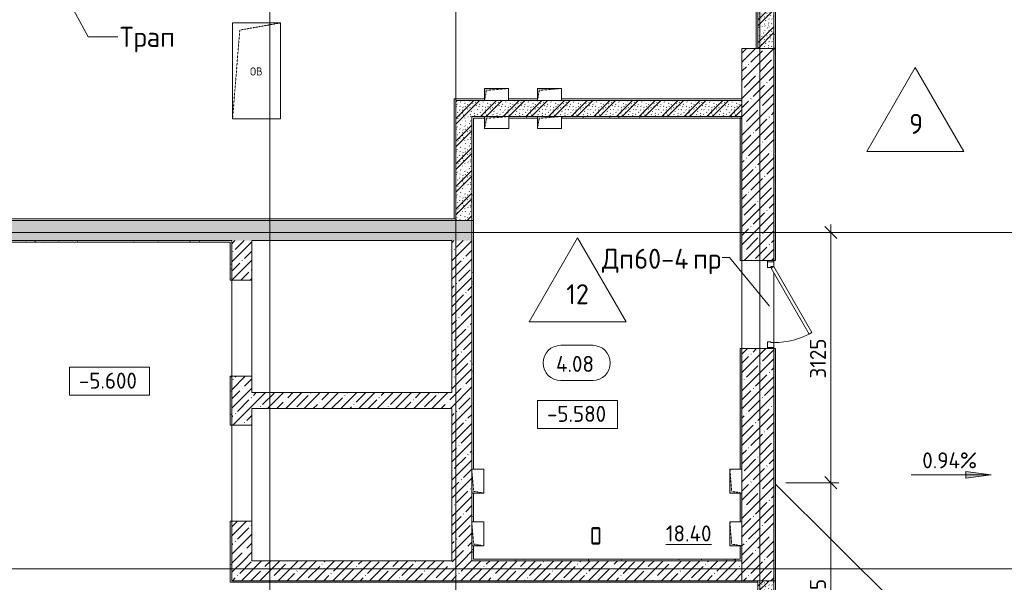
# Model space of a CAD drawing. Header units: millimetres. Extents: x -4558 to 63605, y -10605 to 130388.
# Tile 53 of 66: x 17550 to 29854, y 86680 to 93710. Entities that reach past the tile are written whole.
import ezdxf

# ---------------------------------------------------------------- set-up
doc = ezdxf.new("R2010")
doc.units = ezdxf.units.MM
doc.linetypes.add('3_ Штрих_ 1 х 1 мм', pattern=[2, 1, -1])
doc.linetypes.add('4_ Штрихпунктир_ 10 х 2 мм', pattern=[14, 10, -2, 0, -2])
for name, color, linetype, lineweight in [('A-ANNO-DIMS', 7, 'Continuous', 5), ('A-ANNO-DIMS-100', 7, 'Continuous', 5), ('A-ANNO-NOTE', 7, 'Continuous', 5), ('A-AREA-IDEN', 7, 'Continuous', 5), ('A-DETL-GENF', 7, 'Continuous', 13), ('A-DOOR', 7, 'Continuous', 13), ('A-DOOR-FRAM', 7, 'Continuous', 13), ('A-DOOR-IDEN', 7, 'Continuous', 5), ('A-DOOR-OPNG', 7, 'Continuous', 13), ('A-FLOR', 7, 'Continuous', 13), ('A-FLOR-IDEN', 7, 'Continuous', 5), ('A-WALL', 7, 'Continuous', 13), ('A-WALL-PATT', 7, 'Continuous', 13), ('G-ANNO-DIMS', 7, 'Continuous', 5), ('G-ANNO-TEXT', 7, 'Continuous', 5), ('I-WALL', 7, 'Continuous', 13), ('M-EQPM', 7, 'Continuous', 13), ('S-COLS', 7, 'Continuous', 25), ('S-GRID', 7, 'Continuous', 5)]:
    doc.layers.add(name, color=color, linetype=linetype, lineweight=lineweight)
doc.styles.add('GOST Common', font='GOST_Common.ttf', dxfattribs={"height": 100})
doc.styles.add('GOST Common_2', font='GOST_Common.ttf', dxfattribs={"height": 200})
doc.styles.add('GOST Common_3', font='GOST_Common.ttf', dxfattribs={"height": 250})
doc.dimstyles.new('2_мм', dxfattribs={"dimscale": 304.8, "dimtxt": 201.142999, "dimasz": 0.492126, "dimexe": 0.328084, "dimexo": 0.492126, "dimgap": 0, "dimtad": 1, "dimdec": 0, "dimdsep": 46, "dimtxsty": 'GOST Common_2', "dimblk1": 'OBLIQUE', "dimblk2": 'OBLIQUE', "dimsah": 1, "dimcen": 0.09, "dimdle": 0.328084, "dimadec": 5, "dimazin": 2, "dimtfac": 1, "dimtdec": 4, "dimtix": 1, "dimtmove": 0, "dimatfit": 3, "dimfxl": 1, "dimtvp": 1, "dimtolj": 1, "dimtzin": 0, "dimarcsym": 2})
pattern_1 = [(0, (0, 0), (203.2, 50.8), [3.353, -149.047, 3.353, -149.047, -812.8]), (0, (0, 0), (203.2, 50.8), [-304.8, 3.353, -301.447, 3.353, -149.047, -355.6]), (0, (0, 0), (203.2, 50.8), [-762, 3.353, -98.247, 3.353, -250.647]), (120, (76.2, 25.4), (-145.59409, 150.576362), [3.353, -149.047, 3.353, -149.047, -812.8]), (120, (76.2, 25.4), (-145.59409, 150.576362), [-304.8, 3.353, -301.447, 3.353, -149.047, -355.6]), (120, (76.2, 25.4), (-145.59409, 150.576362), [-762, 3.353, -98.247, 3.353, -250.647]), (240, (101.6, 127), (-57.60591, -201.376362), [3.353, -149.047, 3.353, -149.047, -812.8]), (240, (101.6, 127), (-57.60591, -201.376362), [-304.8, 3.353, -301.447, 3.353, -149.047, -355.6]), (240, (101.6, 127), (-57.60591, -201.376362), [-762, 3.353, -98.247, 3.353, -250.647])]
pattern_2 = [(45, (0, 0), (-114.04925, 114.04925), []), (45, (114.05, 0), (-114.04925, 114.04925), [201.612, -40.322, 3.353, -36.97])]
pattern_3 = [(135, (150.28, 188.64), (-282.8427, 3e-14), [5, -395]), (135, (174.9, 237.36), (-282.8427, 3e-14), [5, -395]), (135, (211.96, 236.53), (-282.8427, 3e-14), [5, -395]), (135, (114.96, 223.96), (-282.8427, 3e-14), [5, -395]), (135, (77.54, 223.96), (-282.8427, 3e-14), [5, -395]), (135, (57.44, 184.52), (-282.8427, 3e-14), [5, -395]), (135, (66.21, 142.9), (-282.8427, 3e-14), [5, -395]), (135, (107.33, 161), (-282.8427, 3e-14), [5, -395]), (135, (99.08, 130.94), (-282.8427, 3e-14), [5, -395]), (135, (22.6, 136.46), (-282.8427, 3e-14), [5, -395]), (135, (21.16, 168.08), (-282.8427, 3e-14), [5, -395]), (135, (46.13, 96.12), (-282.8427, 3e-14), [5, -395]), (135, (3.54, 74.6), (-282.8427, 3e-14), [5, -395]), (135, (40.3, 47.56), (-282.8427, 3e-14), [5, -395]), (135, (39.77, 18.47), (-282.8427, 3e-14), [5, -395]), (135, (76.94, 37.28), (-282.8427, 3e-14), [5, -395]), (135, (114.18, 62.4), (-282.8427, 3e-14), [5, -395]), (135, (139.87, 90.2), (-282.8427, 3e-14), [5, -395]), (135, (141.44, 15.82), (-282.8427, 3e-14), [5, -395]), (135, (188.69, 26.73), (-282.8427, 3e-14), [5, -395]), (135, (176.14, 51.36), (-282.8427, 3e-14), [5, -395]), (135, (177.03, 0), (-282.8427, 3e-14), [5, -395]), (135, (276.61, 8.22), (-282.8427, 3e-14), [5, -395]), (135, (271.19, 31.72), (-282.8427, 3e-14), [5, -395]), (135, (268.29, 119.65), (-282.8427, 3e-14), [5, -395]), (135, (237.92, 101.95), (-282.8427, 3e-14), [5, -395]), (135, (237.92, 158.27), (-282.8427, 3e-14), [5, -395]), (135, (260.4, 204.35), (-282.8427, 3e-14), [5, -395]), (135, (275.54, 235.4), (-282.8427, 3e-14), [5, -395]), (135, (117.62, 268.96), (-282.8427, 3e-14), [5, -395]), (135, (203.62, 273.83), (-282.8427, 3e-14), [5, -395]), (135, (47.24, 279.3), (-282.8427, 3e-14), [5, -395]), (135, (23.2, 266.16), (-282.8427, 3e-14), [5, -395]), (135, (42.78, 232.52), (-282.8427, 3e-14), [5, -395]), (135, (177.76, 90.57), (-282.8427, 3e-14), [5, -395]), (135, (181.12, 121.8), (-282.8427, 3e-14), [5, -395]), (135, (206.73, 172.06), (-282.8427, 3e-14), [5, -395]), (135, (143.14, 136.62), (-282.8427, 3e-14), [5, -395]), (135, (211.51, 131.86), (-282.8427, 3e-14), [5, -395]), (135, (81.47, 95.1), (-282.8427, 3e-14), [5, -395]), (135, (235.13, 60.46), (-282.8427, 3e-14), [5, -395]), (135, (242.24, 4.89), (-282.8427, 3e-14), [5, -395]), (45, (0, 106.07), (-282.8427, 0), []), (45, (106.07, 0), (-282.8427, 0), []), (45, (176.78, 0), (-282.8427, 0), []), (45, (0, 176.78), (-282.8427, 0), [])]

# ---------------------------------------------------------------- blocks, each defined once
blk = doc.blocks.new('А_Фахверк__Труба прямоугольная_ - 200х100х8_Фахверк_СФ2-5360347--01_Подвал_МП_часть А')
at = {"layer": 'S-COLS'}
for p, q in [((-50, 88), (-50, -88)), ((-42, -88), (-42, 88)), ((38, 100), (-38, 100)), ((-38, 92), (38, 92)), ((42, 88), (42, -88)), ((50, -88), (50, 88)), ((38, -92), (-38, -92)), ((-38, -100), (38, -100))]:
    blk.add_line(p, q, dxfattribs=at)
for centre, radius, start, end in [((-38, 88), 12, 90, 180), ((-38, 88), 4, 90, 180), ((38, 88), 12, 0, 90), ((38, 88), 4, 0, 90), ((-38, -88), 12, 180, 270), ((-38, -88), 4, 180, 270), ((38, -88), 4, 270, 0), ((38, -88), 12, 270, 360)]:
    blk.add_arc(centre, radius, start, end, dxfattribs=at)
blk = doc.blocks.new('Наметкина 10_РД_АР_К1_R21_poliektova_rvt-1--01_Подвал_МП_часть А')
at = {"layer": 'S-COLS', "lineweight": 25}
blk.add_blockref('А_Фахверк__Труба прямоугольная_ - 200х100х8_Фахверк_СФ2-5360347--01_Подвал_МП_часть А', (24750, 87260), dxfattribs=at)
blk = doc.blocks.new('Наметкина 10_РД_АР_П_Отделка_R21_rvt-1--01_Подвал_МП_часть А')
at = {"layer": 'A-WALL-PATT', "lineweight": 5}
h = blk.add_hatch(dxfattribs=at)
h.set_pattern_fill('FP_6', color=256, style=0, pattern_type=2)
h.set_pattern_definition(pattern_1)
h.paths.add_polyline_path([(26995, 93350), (26995, 96980), (26975, 96980), (26975, 93350)])
h = blk.add_hatch(dxfattribs=at)
h.set_pattern_fill('FP_6', color=256, style=0, pattern_type=2)
h.set_pattern_definition(pattern_1)
h.paths.add_polyline_path([(26995, 86700), (26995, 89600), (26975, 89600), (26975, 86700)])
h.paths.add_polyline_path([(26975, 90700), (26995, 90700), (26995, 93350), (26975, 93350), (26975, 91513)])
h = blk.add_hatch(dxfattribs=at)
h.set_pattern_fill('FP_6', color=256, style=0, pattern_type=2)
h.set_pattern_definition(pattern_1)
h.paths.add_polyline_path([(26555, 92480), (26575, 92480), (26575, 92500), (24320, 92500), (24320, 92480)])
h.paths.add_polyline_path([(23360, 92480), (23360, 92500), (23200, 92500), (23200, 92480), (23220, 92480)])
h.paths.add_polyline_path([(23660, 92480), (24020, 92480), (24020, 92500), (23660, 92500), (23660, 92497)])
h = blk.add_hatch(dxfattribs=at)
h.set_pattern_fill('FP_6', color=256, style=0, pattern_type=2)
h.set_pattern_definition(pattern_1)
h.paths.add_polyline_path([(23220, 91200), (23220, 92480), (23200, 92480), (23200, 91200)])
h = blk.add_hatch(dxfattribs=at)
h.set_pattern_fill('FP_6', color=256, style=0, pattern_type=2)
h.set_pattern_definition(pattern_1)
h.paths.add_polyline_path([(26555, 86970), (26575, 86970), (26575, 87135), (26555, 87135)])
h.paths.add_polyline_path([(26575, 87435), (26575, 87795), (26555, 87795), (26555, 87435), (26571, 87435)])
h.paths.add_polyline_path([(26566, 88095), (26575, 88095), (26575, 89600), (26555, 89600), (26555, 88095)])
h.paths.add_polyline_path([(26575, 90700), (26575, 92480), (26555, 92480), (26555, 90700)])
h = blk.add_hatch(dxfattribs=at)
h.set_pattern_fill('FP_6', color=256, style=0, pattern_type=2)
h.set_pattern_definition(pattern_1)
h.paths.add_polyline_path([(23200, 86970), (23220, 86970), (23220, 87135), (23200, 87135)])
h.paths.add_polyline_path([(23220, 87435), (23220, 87795), (23200, 87795), (23200, 87435)])
h.paths.add_polyline_path([(23200, 88095), (23220, 88095), (23220, 91200), (23200, 91200)])
h = blk.add_hatch(dxfattribs=at)
h.set_pattern_fill('FP_6', color=256, style=0, pattern_type=2)
h.set_pattern_definition(pattern_1)
h.paths.add_polyline_path([(20180, 90930), (20200, 90930), (20200, 90950), (17445, 90950), (17445, 90930)])
h = blk.add_hatch(dxfattribs=at)
h.set_pattern_fill('FP_6', color=256, style=0, pattern_type=2)
h.set_pattern_definition(pattern_1)
h.paths.add_polyline_path([(20200, 86680), (20200, 87445), (20180, 87445), (20180, 86680)])
h.paths.add_polyline_path([(20200, 88645), (20200, 89255), (20180, 89255), (20180, 88645)])
h.paths.add_polyline_path([(20200, 90455), (20200, 90930), (20180, 90930), (20180, 90455)])
h = blk.add_hatch(dxfattribs=at)
h.set_pattern_fill('FP_6', color=256, style=0, pattern_type=2)
h.set_pattern_definition(pattern_1)
h.paths.add_polyline_path([(26575, 86950), (26575, 86970), (23200, 86970), (23200, 86950), (25622, 86950)])
h = blk.add_hatch(dxfattribs=at)
h.set_pattern_fill('FP_6', color=256, style=0, pattern_type=2)
h.set_pattern_definition(pattern_1)
h.paths.add_polyline_path([(26775, 86680), (26775, 86700), (20200, 86700), (20200, 86680), (25622, 86680)])
h = blk.add_hatch(dxfattribs=at)
h.set_pattern_fill('FP_6', color=256, style=0, pattern_type=2)
h.set_pattern_definition(pattern_1)
h.paths.add_polyline_path([(26775, 85100), (26775, 85150), (26755, 85150), (26755, 85100)])
h.paths.add_polyline_path([(26775, 86450), (26775, 86680), (26755, 86680), (26755, 86450)])
h = blk.add_hatch(dxfattribs=at)
h.set_pattern_fill('FP_6', color=256, style=0, pattern_type=2)
h.set_pattern_definition(pattern_1)
h.paths.add_polyline_path([(26995, 84880), (26995, 85150), (26975, 85150), (26975, 84880)])
h.paths.add_polyline_path([(26995, 86450), (26995, 86700), (26975, 86700), (26975, 86450)])
at = {"layer": 'A-WALL'}
for p, q in [((26755, 96980), (26755, 93350)), ((26775, 93350), (26775, 97000)), ((26975, 96980), (26975, 93350)), ((26995, 93350), (26995, 96980)), ((26755, 93350), (26775, 93350)), ((26975, 93350), (26975, 90700)), ((26995, 90700), (26995, 93350)), ((23000, 92720), (22980, 92720)), ((22980, 92720), (22980, 91220)), ((23360, 92720), (23000, 92720)), ((23000, 91220), (23000, 92700)), ((23000, 92700), (23360, 92700)), ((24020, 92720), (23660, 92720)), ((23660, 92700), (24020, 92700)), ((26575, 92720), (24320, 92720)), ((24320, 92700), (26575, 92700)), ((26575, 92700), (26575, 92720)), ((23360, 92500), (23200, 92500)), ((23200, 92500), (23200, 92480)), ((23200, 92480), (23200, 91200)), ((23220, 92480), (23360, 92480)), ((23220, 91200), (23220, 92480)), ((24020, 92500), (23660, 92500)), ((23660, 92480), (24020, 92480)), ((26575, 92500), (24320, 92500)), ((24320, 92480), (26555, 92480)), ((26555, 92480), (26555, 90700)), ((26575, 92480), (26575, 92500)), ((26575, 90700), (26575, 92480)), ((23000, 91220), (8420, 91220)), ((8420, 91200), (23000, 91200)), ((22980, 91220), (23000, 91220)), ((23000, 91200), (23000, 91220)), ((23200, 91200), (23220, 91200)), ((23200, 91200), (23200, 88095)), ((23220, 91200), (23200, 91200)), ((23220, 88095), (23220, 91200)), ((20200, 90950), (17445, 90950)), ((17445, 90930), (20180, 90930)), ((20180, 90930), (20180, 90455)), ((20200, 90930), (20200, 90950)), ((20200, 90455), (20200, 90930)), ((26555, 90700), (26575, 90700)), ((26975, 90700), (26995, 90700)), ((20180, 90455), (20200, 90455)), ((26555, 89600), (26555, 88095)), ((26575, 89600), (26555, 89600)), ((26575, 88095), (26575, 89600)), ((26975, 89600), (26975, 86700)), ((26995, 89600), (26975, 89600)), ((26995, 86700), (26995, 89600)), ((20200, 89255), (20180, 89255)), ((20180, 89255), (20180, 88645)), ((20200, 88645), (20200, 89255)), ((20180, 88645), (20200, 88645)), ((23200, 87795), (23200, 87435)), ((23220, 87435), (23220, 87795)), ((26555, 87795), (26555, 87435)), ((26575, 87435), (26575, 87795)), ((20200, 87445), (20180, 87445)), ((20180, 87445), (20180, 86680)), ((20200, 86700), (20200, 87445)), ((23200, 87135), (23200, 86970)), ((23220, 86970), (23220, 87135)), ((26555, 87135), (26555, 86970)), ((26575, 86970), (26575, 87135)), ((23200, 86970), (23200, 86950)), ((23200, 86950), (26575, 86950)), ((26555, 86970), (23220, 86970)), ((26575, 86950), (26575, 86970)), ((20180, 86680), (20200, 86680)), ((26775, 86700), (20200, 86700)), ((20200, 86680), (26775, 86680)), ((26775, 86680), (26775, 86700)), ((26975, 86700), (26975, 86450)), ((26995, 86700), (26975, 86700)), ((26975, 86700), (26995, 86700)), ((26995, 86450), (26995, 86700))]:
    blk.add_line(p, q, dxfattribs=at)
at = {"layer": 'A-WALL', "lineweight": 25}
for p, q in [((26995, 93350), (26975, 93350)), ((26975, 93350), (26995, 93350)), ((26575, 92480), (26555, 92480))]:
    blk.add_line(p, q, dxfattribs=at)
blk = doc.blocks.new('АР_Канал вертикальный прямоугольный - ЭОМ-5775388--01_Подвал_МП_часть А')
at = {"layer": 'A-DETL-GENF'}
blk.add_hatch(color=256, dxfattribs=at).paths.add_polyline_path([(-150, -75), (-127.5, 52.5), (150, 75), (-150, 75)])
at = {"layer": 'A-DETL-GENF', "linetype": '3_ Штрих_ 1 х 1 мм'}
for p, q in [((150, 75), (-150, 75)), ((-150, 75), (-150, -75)), ((150, 75), (-150, 75)), ((-150, 75), (-150, -75)), ((-150, -75), (-127.5, 52.5)), ((-150, -75), (-127.5, 52.5)), ((-127.5, 52.5), (150, 75)), ((-127.5, 52.5), (150, 75)), ((150, -75), (150, 75)), ((-150, -75), (150, -75))]:
    blk.add_line(p, q, dxfattribs=at)
at = {"layer": 'M-EQPM'}
for p, q in [((-150, -75), (-150, 75)), ((-150, 75), (150, 75)), ((150, 75), (150, -75)), ((150, -75), (-150, -75))]:
    blk.add_line(p, q, dxfattribs=at)
blk = doc.blocks.new('АР_Дверь однопольная - 1100х2100h_техн_ помещ_-4751236--01_Подвал_МП_часть А')
at = {"layer": 'A-DOOR'}
for p, q in [((348, 675), (-475, 200)), ((-455, 165), (368, 640)), ((368, 640), (348, 675)), ((-475, 200), (-455, 165))]:
    blk.add_line(p, q, dxfattribs=at)
at = {"layer": 'A-DOOR', "lineweight": 5}
blk.add_arc((-475, 200), 950, 360, 30, dxfattribs=at)
at = {"layer": 'A-DOOR-FRAM'}
for p, q in [((-535, 200), (-550, 200)), ((-475, 200), (-535, 200)), ((-535, 200), (-535, 120)), ((-475, 160), (-475, 200)), ((-465, 160), (-475, 160)), ((-465, 120), (-465, 160)), ((475, 160), (465, 160)), ((465, 160), (465, 120)), ((535, 200), (475, 200)), ((475, 200), (475, 160)), ((535, 120), (535, 200)), ((535, 200), (550, 200)), ((-535, 120), (-550, 120)), ((-535, 120), (-465, 120)), ((465, 120), (535, 120)), ((535, 120), (550, 120))]:
    blk.add_line(p, q, dxfattribs=at)
blk = doc.blocks.new('АР_Канал вертикальный прямоугольный - ОВ-6403074--01_Подвал_МП_часть А')
at = {"layer": 'A-DETL-GENF', "linetype": '3_ Штрих_ 1 х 1 мм'}
for p, q in [((300, 600), (-300, 600)), ((-300, 600), (-300, -600)), ((-300, -600), (-210, 510)), ((-210, 510), (300, 600)), ((300, -600), (300, 600)), ((-300, -600), (300, -600))]:
    blk.add_line(p, q, dxfattribs=at)
at = {"layer": 'M-EQPM'}
for p, q in [((-300, -600), (-300, 600)), ((-300, 600), (300, 600)), ((300, 600), (300, -600)), ((300, -600), (-300, -600))]:
    blk.add_line(p, q, dxfattribs=at)
blk = doc.blocks.new('КР-Проем - Настраиваемый-4830013--01_Подвал_МП_часть А')
at = {"layer": 'A-DOOR-OPNG'}
for p, q in [((-600, 125), (600, 125)), ((-600, -125), (600, -125))]:
    blk.add_line(p, q, dxfattribs=at)
blk = doc.blocks.new('АР_Канал вертикальный прямоугольный - ЭОМ-5775302--01_Подвал_МП_часть А')
at = {"layer": 'A-DETL-GENF'}
blk.add_hatch(color=256, dxfattribs=at).paths.add_polyline_path([(-150, 75), (-150, -75), (-127.5, 52.5), (150, 75)])
at = {"layer": 'A-DETL-GENF', "linetype": '3_ Штрих_ 1 х 1 мм'}
for p, q in [((150, 75), (-150, 75)), ((-150, 75), (-150, -75)), ((150, 75), (-150, 75)), ((-150, 75), (-150, -75)), ((-150, -75), (-127.5, 52.5)), ((-150, -75), (-127.5, 52.5)), ((-127.5, 52.5), (150, 75)), ((-127.5, 52.5), (150, 75)), ((150, -75), (150, 75)), ((-150, -75), (150, -75))]:
    blk.add_line(p, q, dxfattribs=at)
at = {"layer": 'M-EQPM'}
for p, q in [((-150, -75), (-150, 75)), ((-150, 75), (150, 75)), ((150, 75), (150, -75)), ((150, -75), (-150, -75))]:
    blk.add_line(p, q, dxfattribs=at)
blk = doc.blocks.new('Высотные отметки - Frame_2-749557--01_Подвал_МП_часть А')
at = {"layer": 'G-ANNO-DIMS'}
for p, q in [((-5, 3.5), (-5, 0)), ((5, 3.5), (-5, 3.5)), ((5, 0), (5, 3.5)), ((-5, 0), (5, 0))]:
    blk.add_line(p, q, dxfattribs=at)
blk = doc.blocks.new('Марка помещения _Номер_ - 2 мм-68851--01_Подвал_МП_часть А')
at = {"layer": 'A-AREA-IDEN'}
for p, q in [((-2.03, 2.21), (1.97, 2.21)), ((-2.03, -2.19), (1.97, -2.19))]:
    blk.add_line(p, q, dxfattribs=at)
for centre, start, end in [((-2.03, 0.01), 90, 270), ((1.97, 0.01), 270, 90)]:
    blk.add_arc(centre, 2.2, start, end, dxfattribs=at)
blk = doc.blocks.new('DIMBLOCK157--01_Подвал_МП_часть А')
at = {"layer": 'A-ANNO-DIMS-100', "lineweight": 25, "transparency": 16777216}
for p, q in [((27687, 87925), (27612, 88000)), ((27687, 87925), (27762, 87850)), ((27687, 85000), (27612, 85075)), ((27687, 85000), (27762, 84925))]:
    blk.add_line(p, q, dxfattribs=at)
at = {"layer": 'A-ANNO-DIMS-100', "transparency": 16777216}
for p, q in [((27125, 87925), (27787, 87925)), ((27687, 87925), (27125, 87925)), ((27687, 85000), (27687, 87925)), ((27730, 85000), (27587, 85000)), ((27687, 85000), (27730, 85000))]:
    blk.add_line(p, q, dxfattribs=at)
at = {"layer": 'A-ANNO-DIMS-100', "color": 0, "transparency": 16777216, "insert": (27425, 86183), "char_height": 200, "width": 670.93, "attachment_point": 1, "rotation": 90, "line_spacing_factor": 1.022761, "style": 'GOST Common_2'}
blk.add_mtext('2925', dxfattribs=at)
blk = doc.blocks.new('_Oblique')
at = {"color": 0, "linetype": 'ByBlock', "lineweight": -2}
blk.add_line((-0.5, -0.5), (0.5, 0.5), dxfattribs=at)
blk = doc.blocks.new('DIMBLOCK158--01_Подвал_МП_часть А')
at = {"layer": 'A-ANNO-DIMS-100', "transparency": 16777216}
for p, q in [((27730, 91050), (27587, 91050)), ((27687, 87925), (27687, 91150)), ((27687, 91050), (27730, 91050)), ((27125, 87925), (27787, 87925)), ((27687, 87925), (27125, 87925))]:
    blk.add_line(p, q, dxfattribs=at)
at = {"layer": 'A-ANNO-DIMS-100', "lineweight": 25, "transparency": 16777216}
for p, q in [((27687, 91050), (27612, 91125)), ((27687, 91050), (27762, 90975)), ((27687, 87925), (27612, 88000)), ((27687, 87925), (27762, 87850))]:
    blk.add_line(p, q, dxfattribs=at)
at = {"layer": 'A-ANNO-DIMS-100', "color": 0, "transparency": 16777216, "insert": (27425, 89227), "char_height": 200, "width": 625.93, "attachment_point": 1, "rotation": 90, "line_spacing_factor": 1.022761, "style": 'GOST Common_2'}
blk.add_mtext('3125', dxfattribs=at)
blk = doc.blocks.new('Марка полов - Марка полов-4106608--01_Подвал_МП_часть А')
at = {"layer": 'A-FLOR-IDEN'}
for p, q in [((0, 7), (-6.06, -3.5)), ((6.06, -3.5), (0, 7)), ((-6.06, -3.5), (6.06, -3.5))]:
    blk.add_line(p, q, dxfattribs=at)

msp = doc.modelspace()

# ---------------------------------------------------------------- hatches: boundary and pattern name
at = {"layer": 'A-WALL-PATT', "lineweight": 5}
h = msp.add_hatch(dxfattribs=at)
h.set_pattern_fill('FP_3', color=256, style=0, pattern_type=2)
h.set_pattern_definition(pattern_3)
h.paths.add_polyline_path([(26975, 93350), (26975, 97000), (26775, 97000), (26775, 93350)])
h = msp.add_hatch(dxfattribs=at)
h.set_pattern_fill('FP_1', color=256, style=0, pattern_type=2)
h.set_pattern_definition(pattern_2)
h.paths.add_polyline_path([(26975, 90950), (26975, 93350), (26575, 93350), (26575, 90950)])
h = msp.add_hatch(dxfattribs=at)
h.set_pattern_fill('FP_3', color=256, style=0, pattern_type=2)
h.set_pattern_definition(pattern_3)
h.paths.add_polyline_path([(26575, 92500), (26575, 92700), (23000, 92700), (23000, 92500), (24319.961242, 92500)])
h = msp.add_hatch(dxfattribs=at)
h.set_pattern_fill('FP_3', color=256, style=0, pattern_type=2)
h.set_pattern_definition(pattern_3)
h.paths.add_polyline_path([(23200, 91200), (23200, 92500), (23000, 92500), (23000, 91200)])
h = msp.add_hatch(dxfattribs=at)
h.set_pattern_fill('FP_1', color=256, style=0, pattern_type=2)
h.set_pattern_definition(pattern_2)
h.paths.add_polyline_path([(22950, 90950), (23200, 90950), (23200, 91200), (8075, 91200), (8075, 90950), (20562.217169, 90950)])
h = msp.add_hatch(dxfattribs=at)
h.set_pattern_fill('FP_1', color=256, style=0, pattern_type=2)
h.set_pattern_definition(pattern_2)
h.paths.add_polyline_path([(20450, 86950), (20450, 87445), (20200, 87445), (20200, 86950)])
h.paths.add_polyline_path([(20200, 88645), (20450, 88645), (20450, 89255), (20200, 89255)])
h.paths.add_polyline_path([(20450, 90455), (20450, 90950), (20200, 90950), (20200, 90455)])
h = msp.add_hatch(dxfattribs=at)
h.set_pattern_fill('FP_1', color=256, style=0, pattern_type=2)
h.set_pattern_definition(pattern_2)
h.paths.add_polyline_path([(22950, 86950), (23200, 86950), (23200, 90950), (22950, 90950), (22950, 87135)])
h = msp.add_hatch(dxfattribs=at)
h.set_pattern_fill('FP_1', color=256, style=0, pattern_type=2)
h.set_pattern_definition(pattern_2)
h.paths.add_polyline_path([(26575, 86700), (26975, 86700), (26975, 89600), (26575, 89600), (26575, 87135)])
h.paths.add_polyline_path([(26975, 90700), (26975, 90950), (26575, 90950), (26575, 90700)])
h = msp.add_hatch(dxfattribs=at)
h.set_pattern_fill('FP_1', color=256, style=0, pattern_type=2)
h.set_pattern_definition(pattern_2)
h.paths.add_polyline_path([(20450, 88850), (22950, 88850), (22950, 89050), (20450, 89050)])
h = msp.add_hatch(dxfattribs=at)
h.set_pattern_fill('FP_1', color=256, style=0, pattern_type=2)
h.set_pattern_definition(pattern_2)
h.paths.add_polyline_path([(23935.694841, 86700), (26575, 86700), (26575, 86950), (20200, 86950), (20200, 86700), (20562.217169, 86700)])
h = msp.add_hatch(dxfattribs=at)
h.set_pattern_fill('FP_3', color=256, style=0, pattern_type=2)
h.set_pattern_definition(pattern_3)
h.paths.add_polyline_path([(26775, 85100), (26975, 85100), (26975, 85150), (26775, 85150)])
h.paths.add_polyline_path([(26975, 86450), (26975, 86700), (26775, 86700), (26775, 86450)])
at = {"layer": 'G-ANNO-DIMS'}
msp.add_hatch(color=256, dxfattribs=at).paths.add_polyline_path([(29689.668705, 88022.190767), (29372.168705, 88063.990435), (29372.168705, 87980.391099)])
msp.add_hatch(color=256, dxfattribs=at).paths.add_polyline_path([(29689.668705, 88022.190767), (29372.168705, 88063.990435), (29372.168705, 87980.391099)])

# ---------------------------------------------------------------- linework, layer by layer
at = {"layer": 'A-DOOR-IDEN'}
for p, q in [((26418.421702, 90736.838101), (26328.547551, 90736.838101)), ((26917.511792, 90132.001413), (26418.421702, 90736.838101))]:
    msp.add_line(p, q, dxfattribs=at)
at = {"layer": 'A-FLOR'}
for p, q in [((26575, 89600), (26575, 90700)), ((26975, 90685), (26975, 90700)), ((20200, 89255), (20200, 90455)), ((26975, 89675), (26975, 90545)), ((26975, 89600), (26975, 89615)), ((20200, 87445), (20200, 88645)), ((26995, 87905.15625), (30074.212598, 84850))]:
    msp.add_line(p, q, dxfattribs=at)
at = {"layer": 'A-WALL'}
for p, q in [((26575, 93350), (26575, 90700)), ((26975, 93350), (26575, 93350)), ((26975, 90700), (26975, 93350)), ((23000, 91200), (8400, 91200)), ((23200, 88095), (23200, 91200)), ((17425, 90950), (20200, 90950)), ((20200, 90950), (20200, 90455)), ((20450, 90950), (22950, 90950)), ((20450, 90455), (20450, 90950)), ((22950, 90950), (22950, 89050)), ((26575, 90700), (26975, 90700)), ((20200, 90455), (20450, 90455)), ((26575, 89600), (26575, 88095)), ((26975, 89600), (26575, 89600)), ((26975, 86700), (26975, 89600)), ((20450, 89255), (20200, 89255)), ((20200, 89255), (20200, 88645)), ((20450, 89050), (20450, 89255)), ((22950, 89050), (20450, 89050)), ((20450, 88645), (20450, 88850)), ((20450, 88850), (22950, 88850)), ((22950, 88850), (22950, 86950)), ((20200, 88645), (20450, 88645)), ((23200, 87435), (23200, 87795)), ((26575, 87795), (26575, 87435)), ((20450, 87445), (20200, 87445)), ((20200, 87445), (20200, 86700)), ((20450, 86950), (20450, 87445)), ((23200, 86950), (23200, 87135)), ((26575, 87135), (26575, 86700)), ((22950, 86950), (20450, 86950)), ((26575, 86950), (23200, 86950)), ((20200, 86700), (26975, 86700))]:
    msp.add_line(p, q, dxfattribs=at)
at = {"layer": 'G-ANNO-DIMS'}
for p, q in [((24530.116965, 88603.600645), (24521.619604, 88603.600645)), ((28689.668705, 88022.190767), (29689.668705, 88022.190767)), ((28689.668705, 88022.190767), (29689.668705, 88022.190767)), ((29689.668705, 88022.190767), (29372.168705, 88063.990435)), ((29372.168705, 88063.990435), (29372.168705, 87980.391099)), ((29689.668705, 88022.190767), (29372.168705, 88063.990435)), ((29372.168705, 88063.990435), (29372.168705, 87980.391099)), ((29372.168705, 87980.391099), (29689.668705, 88022.190767)), ((29372.168705, 87980.391099), (29689.668705, 88022.190767))]:
    msp.add_line(p, q, dxfattribs=at)
at = {"layer": 'G-ANNO-TEXT'}
for p, q in [((18041.187716, 94167.281744), (18404.704975, 93495.202878)), ((18404.704975, 93495.202878), (18776.528818, 93495.202878))]:
    msp.add_line(p, q, dxfattribs=at)
at = {"layer": 'I-WALL'}
for p, q in [((26775, 97000), (26775, 93350)), ((26975, 93350), (26975, 97000)), ((26775, 93350), (26975, 93350)), ((23360, 92700), (23000, 92700)), ((23000, 92700), (23000, 92500)), ((24019.961242, 92700), (23660, 92700)), ((26575, 92700), (24319.961242, 92700)), ((23000, 92500), (23000, 91200)), ((23200, 92500), (23360.260353, 92500)), ((23200, 91200), (23200, 92500)), ((23660.260353, 92500), (24019.961242, 92500)), ((24319.961242, 92500), (26575, 92500)), ((23000, 91200), (23200, 91200)), ((26775, 86700), (26775, 86450)), ((26975, 86450), (26975, 86700))]:
    msp.add_line(p, q, dxfattribs=at)
at = {"layer": 'S-GRID', "linetype": '4_ Штрихпунктир_ 10 х 2 мм'}
for p, q in [((26800, 37477.03953), (26800, 128423.739924)), ((20675, 32633.917515), (20675, 100620.828093)), ((23000, 32633.917515), (23000, 100620.828093)), ((35646.702497, 91050), (-1802.909204, 91050)), ((35837.484979, 86850), (-1802.909204, 86850))]:
    msp.add_line(p, q, dxfattribs=at)

# ---------------------------------------------------------------- block references
at = {"lineweight": 5}
for name in ['Наметкина 10_РД_АР_П_Отделка_R21_rvt-1--01_Подвал_МП_часть А', 'Наметкина 10_РД_АР_К1_R21_poliektova_rvt-1--01_Подвал_МП_часть А']:
    msp.add_blockref(name, (0, 0), dxfattribs=at)
at = {"layer": 'A-AREA-IDEN', "xscale": 99.99999999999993, "yscale": 99.99999999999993, "zscale": 99.99999999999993}
msp.add_blockref('Марка помещения _Номер_ - 2 мм-68851--01_Подвал_МП_часть А', (24513.121336, 89420.13776), dxfattribs=at)
at = {"layer": 'A-DOOR'}
for name, p, rotation in [('АР_Дверь однопольная - 1100х2100h_техн_ помещ_-4751236--01_Подвал_МП_часть А', (26775, 90150), 269.9999999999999), ('КР-Проем - Настраиваемый-4830013--01_Подвал_МП_часть А', (20325, 89855), 89.9999999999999), ('КР-Проем - Настраиваемый-4830013--01_Подвал_МП_часть А', (20325, 88045), 89.9999999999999)]:
    msp.add_blockref(name, p, dxfattribs=dict(at, rotation=rotation))
at = {"layer": 'A-FLOR-IDEN', "xscale": 99.99999999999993, "yscale": 99.99999999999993, "zscale": 99.99999999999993}
for p in [(28740.433507, 92411.44167), (24520.675448, 90283.313435)]:
    msp.add_blockref('Марка полов - Марка полов-4106608--01_Подвал_МП_часть А', p, dxfattribs=at)
at = {"layer": 'G-ANNO-DIMS', "xscale": 99.99999999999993, "yscale": 99.99999999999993, "zscale": 99.99999999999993}
for p in [(18672.403864, 89018.156432), (24521.619604, 88603.600645)]:
    msp.add_blockref('Высотные отметки - Frame_2-749557--01_Подвал_МП_часть А', p, dxfattribs=at)
at = {"layer": 'M-EQPM'}
for name, p in [('АР_Канал вертикальный прямоугольный - ОВ-6403074--01_Подвал_МП_часть А', (20510, 93070)), ('АР_Канал вертикальный прямоугольный - ЭОМ-5775388--01_Подвал_МП_часть А', (23510, 92775)), ('АР_Канал вертикальный прямоугольный - ЭОМ-5775388--01_Подвал_МП_часть А', (24169.961242, 92775)), ('АР_Канал вертикальный прямоугольный - ЭОМ-5775388--01_Подвал_МП_часть А', (23510.260353, 92425)), ('АР_Канал вертикальный прямоугольный - ЭОМ-5775388--01_Подвал_МП_часть А', (24169.961242, 92425))]:
    msp.add_blockref(name, p, dxfattribs=at)
at = {"layer": 'M-EQPM', "rotation": 90.00000000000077}
for p in [(23275, 87945), (26500, 87945), (23275, 87285), (26500, 87285)]:
    msp.add_blockref('АР_Канал вертикальный прямоугольный - ЭОМ-5775302--01_Подвал_МП_часть А', p, dxfattribs=at)

# ---------------------------------------------------------------- texts
at = {"layer": 'A-ANNO-NOTE', "insert": (20428.906744, 93113.609736), "char_height": 100, "width": 200.421875, "attachment_point": 1, "style": 'GOST Common'}
msp.add_mtext('ОВ', dxfattribs=at)
at = {"layer": 'A-AREA-IDEN', "char_height": 200, "attachment_point": 1, "style": 'GOST Common_2'}
for s, insert, width in [('4.08', (24252.10714, 89508.880942), 625.31625), ('\\L18.40', (25624.739511, 87390.797985), 745.569375)]:
    msp.add_mtext(s, dxfattribs=dict(at, insert=insert, width=width))
at = {"layer": 'A-DOOR-IDEN', "char_height": 250, "attachment_point": 1, "style": 'GOST Common_3'}
for s, insert, width in [('Дп', (24826.547551, 90847.765185), 489.029375), ('60-4', (25230.037135, 90847.765185), 889.873125), ('пр', (25964.255885, 90847.765185), 432.91125)]:
    msp.add_mtext(s, dxfattribs=dict(at, insert=insert, width=width))
at = {"layer": 'A-FLOR-IDEN', "char_height": 250, "attachment_point": 1, "style": 'GOST Common_3'}
for s, insert, width in [('\\fGOST Common|b0|i0|c204|p34|;9', (28663.557224, 92533.503342), 216.455625), ('12', (24380.799165, 90405.375107), 368.77625)]:
    msp.add_mtext(s, dxfattribs=dict(at, insert=insert, width=width))
at = {"layer": 'G-ANNO-DIMS', "char_height": 200, "attachment_point": 1, "line_spacing_factor": 1.022761, "style": 'GOST Common_2'}
for s, insert, width in [('-5.600', (18290.247337, 89299.522093), 917.17566319), ('-5.580', (24139.463077, 88884.966306), 917.17566319), ('0.94%', (28828.631355, 88303.556428), 866.4896397), ('0.94%', (28828.631355, 88303.556428), 866.4896397)]:
    msp.add_mtext(s, dxfattribs=dict(at, insert=insert, width=width))
at = {"layer": 'G-ANNO-TEXT', "insert": (18801.528818, 93620.202878), "char_height": 250, "width": 913.92375, "attachment_point": 1, "style": 'GOST Common_3'}
msp.add_mtext('Трап', dxfattribs=at)

# ---------------------------------------------------------------- dimensions: what is measured, and where the dimension line sits
at = {"layer": 'A-ANNO-DIMS'}
for base, p1, p2, override, picture, middle in [((27686.542328, 91050), (26975, 87925), (27580.47631, 91050), {"dimpost": '<>', "dimfxl": 3183.115858}, 'DIMBLOCK158--01_Подвал_МП_часть А', (27586.542328, 89487.5)), ((27686.542328, 87925), (27580.47631, 85000), (26975, 87925), {"dimpost": '<>', "dimfxl": 2987.009635}, 'DIMBLOCK157--01_Подвал_МП_часть А', (27586.542328, 86462.5))]:
    dim = msp.add_linear_dim(base=base, p1=p1, p2=p2, angle=90, dimstyle='2_мм', override=override, dxfattribs=at)
    dim.commit()
    dim.dimension.update_dxf_attribs({"geometry": picture, "text_midpoint": middle})

doc.saveas('drawing.dxf')
